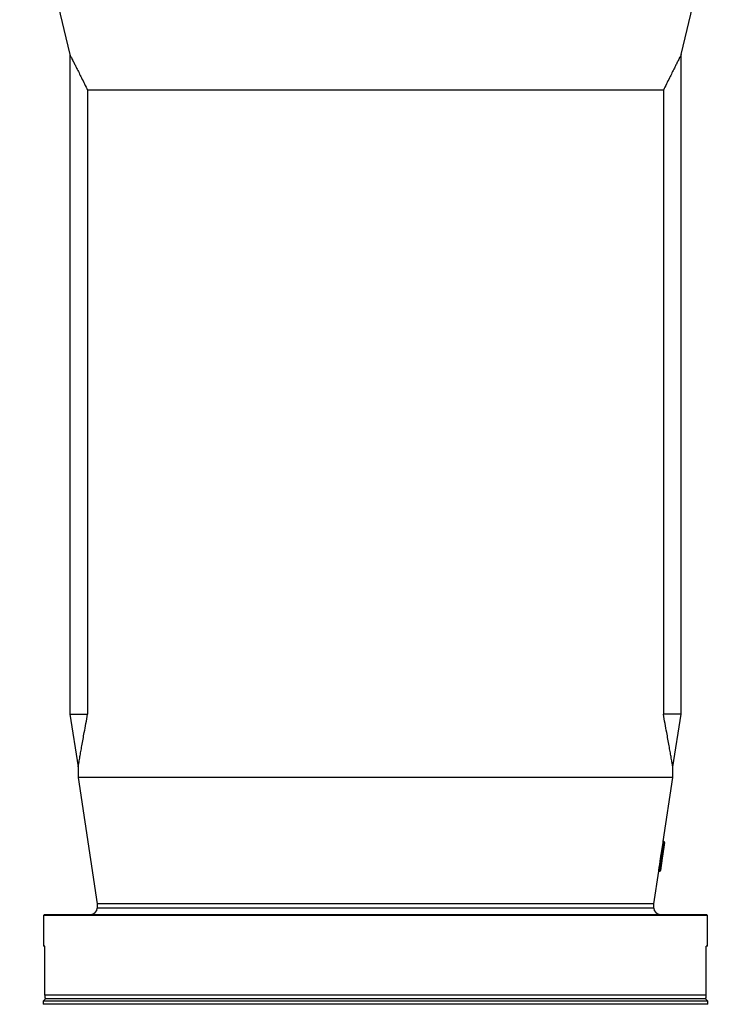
# Model space of a CAD drawing. Header units: millimetres. Extents: x 1253 to 2483, y 298 to 3319.
# Tile 2 of 5: x 1530 to 2205, y 1452 to 2386. Entities that reach past the tile are written whole.
import ezdxf

# ---------------------------------------------------------------- set-up
doc = ezdxf.new("R2010")
doc.units = ezdxf.units.MM

msp = doc.modelspace()

# ---------------------------------------------------------------- linework, layer by layer
at = {"color": 7, "linetype": 'Continuous', "lineweight": 25}
for p, q in [((1530.45, 2554.25), (1577.95, 2352.7)), ((2157.94, 2352.7), (2205.45, 2554.25)), ((1577.95, 2352.73), (1577.95, 1727.25)), ((2157.95, 1727.25), (2157.95, 2352.73)), ((2141, 2318.79), (1594.89, 2318.79)), ((1594.89, 2318.79), (1594.89, 1727.25)), ((2141, 2318.79), (2141, 1727.25)), ((1577.95, 1727.25), (1585.95, 1677.25)), ((1577.95, 1727.25), (1594.89, 1727.25)), ((2157.95, 1727.25), (2141, 1727.25)), ((2149.95, 1677.25), (2157.95, 1727.25)), ((1585.95, 1677.3), (1585.95, 1667.25)), ((2149.95, 1667.25), (2149.95, 1677.3)), ((1585.95, 1667.25), (1603.95, 1547.25)), ((2149.95, 1667.25), (1585.95, 1667.25)), ((2140.85, 1606.59), (2149.95, 1667.25)), ((2140.84, 1606.59), (2141.34, 1606.51)), ((2141.19, 1605.52), (2141.34, 1606.51)), ((2139.27, 1592.68), (2141.19, 1605.52)), ((2142.18, 1605.37), (2140.26, 1592.53)), ((2140.68, 1605.6), (2141.19, 1605.52)), ((2142.18, 1605.37), (2141.19, 1605.52)), ((2137.18, 1578.77), (2138.91, 1590.28)), ((2139.96, 1590.55), (2138.23, 1579.04)), ((2138.34, 1590.37), (2138.91, 1590.28)), ((2138.57, 1591.77), (2139.12, 1591.69)), ((2138.75, 1592.76), (2139.27, 1592.68)), ((2138.91, 1590.28), (2139.12, 1591.69)), ((2139.12, 1591.69), (2139.27, 1592.68)), ((2140.26, 1592.53), (2139.27, 1592.68)), ((2140.26, 1592.53), (2139.96, 1590.55)), ((2131.95, 1547.25), (2136.6, 1578.28)), ((2136.6, 1578.27), (2137.09, 1578.2)), ((2136.68, 1578.84), (2137.18, 1578.77)), ((1603.95, 1547.25), (1603.95, 1543.25)), ((2131.95, 1547.25), (1603.95, 1547.25)), ((2131.95, 1543.25), (2131.95, 1547.25)), ((1553.95, 1537.25), (1552.95, 1536.25)), ((1552.95, 1536.25), (1552.95, 1507.25)), ((2182.95, 1536.25), (1552.95, 1536.25)), ((1553.95, 1537.25), (2181.95, 1537.25)), ((2182.95, 1536.25), (2181.95, 1537.25)), ((2182.95, 1507.25), (2182.95, 1536.25)), ((1554.38, 1507.25), (1552.95, 1507.25)), ((1554.38, 1460.71), (1554.38, 1507.25)), ((2182.95, 1507.25), (2181.51, 1507.25)), ((2181.51, 1460.71), (2181.51, 1507.25)), ((1554.95, 1457.25), (1552.87, 1455.18)), ((1554.33, 1458.31), (1554.95, 1457.25)), ((2181.51, 1460.71), (1554.38, 1460.71)), ((2180.95, 1457.25), (1554.95, 1457.25)), ((2180.95, 1457.25), (2181.51, 1458.23)), ((2183.02, 1455.18), (2180.95, 1457.25)), ((1552.87, 1455.18), (1552.77, 1452.08)), ((2183.02, 1455.18), (1552.87, 1455.18)), ((2183.13, 1452.08), (2183.02, 1455.18))]:
    msp.add_line(p, q, dxfattribs=at)
at = {"color": 1, "linetype": 'Continuous', "lineweight": 25}
for p, q in [((2137.09, 1578.2), (2137.18, 1578.77)), ((2131.95, 1543.25), (1603.95, 1543.25)), ((2183.13, 1452.08), (1552.77, 1452.08))]:
    msp.add_line(p, q, dxfattribs=at)
at = {"color": 7, "linetype": 'Continuous', "lineweight": 25, "flags": 128}
for points in [[(2138.75, 1592.76), (2138.95, 1594.08), (2140.68, 1605.6)], [(2138.91, 1590.28), (2139.1, 1590.26), (2139.29, 1590.26), (2139.47, 1590.27), (2139.62, 1590.3), (2139.76, 1590.34), (2139.86, 1590.4), (2139.93, 1590.47), (2139.96, 1590.55)], [(2137.18, 1578.77), (2137.37, 1578.75), (2137.56, 1578.74), (2137.74, 1578.75), (2137.9, 1578.78), (2138.03, 1578.83), (2138.13, 1578.89), (2138.2, 1578.96), (2138.23, 1579.04)]]:
    msp.add_lwpolyline(points, dxfattribs=at)
at = {"color": 7, "linetype": 'Continuous', "lineweight": 25}
for centre, radius, start, end in [((2141.19, 1605.52), 1, 351.46923, 81.46923), ((2138.97, 1590.7), 1, 351.46923, 81.46923), ((2137.24, 1579.18), 1, 261.46923, 351.46923), ((1597.95, 1543.25), 6, 270, 0), ((2137.95, 1543.25), 6, 180, 270)]:
    msp.add_arc(centre, radius, start, end, dxfattribs=at)
msp.add_ellipse((1861.04, 1834.87), major_axis=(-26.1, 667.53), ratio=0.433334, start_param=4.301879, end_param=4.320504, dxfattribs=at)
for points, knots in [([(1577.96, 2352.7), (1577.96, 2352.71), (1577.92, 2352.78), (1578.08, 2352.47), (1578.44, 2351.75), (1579.04, 2350.56), (1579.85, 2348.95), (1580.98, 2346.71), (1582.5, 2343.71), (1584.45, 2339.81), (1586.68, 2335.36), (1589.18, 2330.34), (1591.91, 2324.83), (1593.9, 2320.8), (1594.89, 2318.79)], [0, 0, 0, 0, 0.010711, 0.084812, 0.156312, 0.228764, 0.301678, 0.375498, 0.475141, 0.575585, 0.678129, 0.781235, 0.890405, 1, 1, 1, 1]), ([(2157.93, 2352.7), (2157.94, 2352.71), (2157.97, 2352.78), (2157.82, 2352.47), (2157.45, 2351.75), (2156.85, 2350.56), (2156.04, 2348.95), (2154.91, 2346.71), (2153.4, 2343.71), (2151.44, 2339.81), (2149.21, 2335.36), (2146.71, 2330.34), (2143.98, 2324.83), (2141.99, 2320.8), (2141, 2318.79)], [0, 0, 0, 0, 0.010711, 0.084812, 0.156312, 0.228764, 0.301678, 0.375498, 0.475141, 0.575585, 0.678129, 0.781235, 0.890405, 1, 1, 1, 1]), ([(1585.96, 1677.3), (1585.95, 1677.3), (1585.95, 1677.28), (1586.03, 1677.73), (1586.19, 1678.65), (1586.44, 1680.06), (1586.76, 1681.93), (1587.16, 1684.21), (1587.72, 1687.4), (1588.48, 1691.69), (1589.46, 1697.23), (1590.54, 1703.28), (1591.81, 1710.3), (1593.25, 1718.27), (1594.35, 1724.25), (1594.89, 1727.25)], [0, 0, 0, 0, 0.029184, 0.081191, 0.133664, 0.190056, 0.246905, 0.304966, 0.36335, 0.458683, 0.554785, 0.652603, 0.750789, 0.875222, 1, 1, 1, 1]), ([(2149.94, 1677.3), (2149.94, 1677.3), (2149.94, 1677.28), (2149.86, 1677.73), (2149.7, 1678.65), (2149.46, 1680.06), (2149.13, 1681.93), (2148.73, 1684.21), (2148.17, 1687.4), (2147.41, 1691.69), (2146.43, 1697.23), (2145.35, 1703.28), (2144.09, 1710.3), (2142.64, 1718.27), (2141.55, 1724.25), (2141, 1727.25)], [0, 0, 0, 0, 0.029184, 0.081191, 0.133664, 0.190056, 0.246905, 0.304966, 0.36335, 0.458683, 0.554785, 0.652603, 0.750789, 0.875222, 1, 1, 1, 1]), ([(2140.68, 1605.6), (2140.7, 1605.73), (2140.72, 1605.86), (2140.75, 1606.1), (2140.77, 1606.21), (2140.8, 1606.39), (2140.81, 1606.46), (2140.83, 1606.56), (2140.83, 1606.59), (2140.84, 1606.59)], [0, 0, 0, 0, 0.25, 0.25, 0.5, 0.5, 0.75, 0.75, 1, 1, 1, 1]), ([(2138.34, 1590.37), (2138.36, 1590.52), (2138.39, 1590.69), (2138.44, 1591.02), (2138.46, 1591.18), (2138.51, 1591.46), (2138.53, 1591.57), (2138.56, 1591.73), (2138.57, 1591.77), (2138.57, 1591.77)], [0, 0, 0, 0, 0.25, 0.25, 0.5, 0.5, 0.75, 0.75, 1, 1, 1, 1]), ([(2138.59, 1591.77), (2138.59, 1591.77), (2138.59, 1591.79), (2138.61, 1591.89), (2138.63, 1591.97), (2138.66, 1592.15), (2138.67, 1592.26), (2138.71, 1592.5), (2138.73, 1592.63), (2138.75, 1592.76)], [0, 0, 0, 0, 0.25, 0.25, 0.5, 0.5, 0.75, 0.75, 1, 1, 1, 1]), ([(2136.6, 1578.28), (2136.6, 1578.28), (2136.6, 1578.28), (2136.62, 1578.4), (2136.65, 1578.6), (2136.67, 1578.77), (2136.68, 1578.84)], [0, 0, 0, 0, 0.18873, 0.486071, 0.783414, 1, 1, 1, 1]), ([(1554.38, 1460.71), (1554.38, 1460.11), (1554.38, 1458.89), (1554.38, 1458.19), (1554.38, 1458.31), (1554.38, 1458.34)], [0, 0, 0, 0, 0.431957, 0.863895, 1, 1, 1, 1]), ([(2181.51, 1458.33), (2181.51, 1458.3), (2181.51, 1458.17), (2181.51, 1458.86), (2181.51, 1460.1), (2181.51, 1460.71)], [0, 0, 0, 0, 0.1179425, 0.5589611, 1, 1, 1, 1])]:
    msp.add_open_spline(points, degree=3, knots=knots, dxfattribs=at)

doc.saveas('drawing.dxf')
